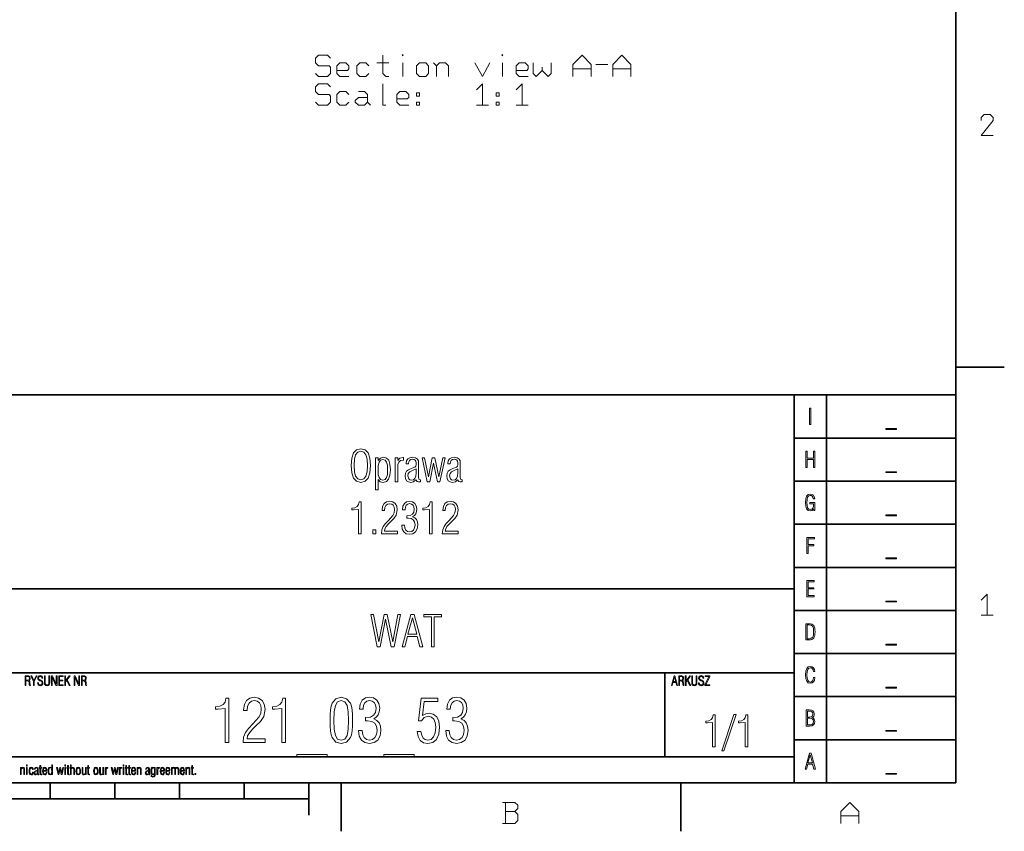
# Model space of a CAD drawing. Extents: x 0 to 420, y 0 to 297.
# Tile 8 of 9: x 265 to 418, y 2 to 128. Entities that reach past the tile are written whole.
import ezdxf

# ---------------------------------------------------------------- set-up
doc = ezdxf.new("R2010")
doc.units = 0

msp = doc.modelspace()

# ---------------------------------------------------------------- linework, layer by layer
at = {"color": 7, "lineweight": 35}
for p, q in [((410, 10), (410, 287)), ((410, 74.3), (417.5, 74.3)), ((220, 70), (410, 70)), ((385, 10), (385, 70)), ((390, 10), (390, 70)), ((410, 70), (410, 10)), ((385, 63.33), (410, 63.33)), ((385, 56.67), (410, 56.67)), ((385, 50), (410, 50)), ((385, 43.33), (410, 43.33)), ((220, 40), (385, 40)), ((385, 36.67), (410, 36.67)), ((385, 30), (410, 30)), ((220, 27), (385, 27)), ((365, 14), (365, 27)), ((385, 23.33), (410, 23.33)), ((385, 16.67), (410, 16.67)), ((220, 14), (385, 14)), ((10, 10), (410, 10)), ((220, 10), (410, 10)), ((270, 10), (270, 7.5)), ((280, 10), (280, 7.5)), ((290, 10), (290, 7.5)), ((300, 10), (300, 7.5)), ((310, 10), (310, 5)), ((315, 10), (315, 2.5)), ((367.5, 10), (367.5, 2.5)), ((110, 7.5), (310, 7.5))]:
    msp.add_line(p, q, dxfattribs=at)
at = {"color": 7, "lineweight": 13}
for points in [[(311.01, 119.74), (311.48, 119.28), (312.88, 119.28), (313.35, 119.74), (313.35, 120.68), (313.11, 120.91), (311.48, 120.91), (311.01, 121.38), (311.01, 122.08), (311.48, 122.54), (312.88, 122.54), (313.35, 122.08)], [(321.42, 122.54), (321.42, 119.74), (321.89, 119.28), (322.35, 119.28)], [(350.82, 119.28), (350.82, 121.14), (352.22, 122.54), (353.62, 121.14), (353.62, 119.28)], [(356.98, 119.28), (356.98, 121.14), (358.38, 122.54), (359.78, 121.14), (359.78, 119.28)], [(316.19, 119.28), (314.79, 119.28), (314.33, 119.74), (314.33, 120.91), (314.79, 121.38), (315.73, 121.38), (316.19, 120.91), (316.19, 120.44), (315.96, 120.21), (314.33, 120.21)], [(319.27, 119.74), (318.81, 119.28), (317.87, 119.28), (317.41, 119.74), (317.41, 120.91), (317.87, 121.38), (318.81, 121.38), (319.27, 120.91)], [(320.49, 121.38), (322.35, 121.38)], [(324.5, 119.28), (324.5, 121.38)], [(329.26, 121.38), (329.73, 120.91), (329.73, 119.28)], [(329.73, 120.91), (330.19, 121.38), (331.12, 121.38), (331.59, 120.91), (331.59, 119.28)], [(335.65, 121.38), (336.82, 119.28), (337.99, 121.38)], [(339.9, 119.28), (339.9, 121.38)], [(343.91, 119.28), (342.51, 119.28), (342.05, 119.74), (342.05, 120.91), (342.51, 121.38), (343.45, 121.38), (343.91, 120.91), (343.91, 120.44), (343.68, 120.21), (342.05, 120.21)], [(344.66, 121.38), (344.66, 119.74), (345.12, 119.28), (346.06, 120.21), (346.06, 120.68)], [(346.06, 120.21), (346.99, 119.28), (347.46, 119.74), (347.46, 121.38)], [(353.62, 120.44), (350.82, 120.44)], [(354.37, 121.14), (356.23, 121.14)], [(359.78, 120.44), (356.98, 120.44)], [(311.01, 115.31), (311.48, 114.84), (312.88, 114.84), (313.35, 115.31), (313.35, 116.24), (313.11, 116.48), (311.48, 116.48), (311.01, 116.94), (311.01, 117.64), (311.48, 118.11), (312.88, 118.11), (313.35, 117.64)], [(321.42, 118.11), (321.42, 116.48), (321.42, 114.84), (321.89, 114.84)], [(335.89, 117.18), (336.82, 118.11), (336.82, 116.48), (336.82, 114.84)], [(342.05, 117.18), (342.98, 118.11), (342.98, 116.48), (342.98, 114.84)], [(316.19, 115.31), (315.73, 114.84), (314.79, 114.84), (314.33, 115.31), (314.33, 116.48), (314.79, 116.94), (315.73, 116.94), (316.19, 116.48)], [(319.04, 115.31), (318.57, 114.84), (317.64, 114.84), (317.17, 115.31), (317.17, 115.54), (317.64, 116.01), (319.04, 116.01)], [(317.64, 116.94), (318.57, 116.94), (319.04, 116.48), (319.04, 115.31), (319.51, 114.84)], [(325.43, 114.84), (324.03, 114.84), (323.57, 115.31), (323.57, 116.48), (324.03, 116.94), (324.97, 116.94), (325.43, 116.48), (325.43, 116.01), (325.2, 115.78), (323.57, 115.78)], [(337.75, 114.84), (335.89, 114.84)], [(343.91, 114.84), (342.05, 114.84)], [(415.79, 110.12), (413.93, 110.12), (415.79, 112.45), (415.79, 112.92), (415.33, 113.38), (414.39, 113.38), (413.93, 112.92), (413.93, 112.45)], [(413.93, 38.25), (414.86, 39.18), (414.86, 37.55), (414.86, 35.92)], [(415.79, 35.92), (413.93, 35.92)], [(339.94, 3.72), (341.81, 3.72), (342.28, 4.18), (342.28, 5.12), (341.81, 5.58), (342.28, 6.05), (342.28, 6.52), (341.81, 6.98), (339.94, 6.98)], [(340.41, 6.98), (340.41, 5.35), (340.41, 3.72)], [(392.21, 3.72), (392.21, 5.58), (393.61, 6.98), (395.01, 5.58), (395.01, 3.72)], [(340.41, 5.58), (341.81, 5.58)], [(395.01, 4.88), (392.21, 4.88)]]:
    msp.add_lwpolyline(points, dxfattribs=at)
for points in [[(324.5, 122.64), (324.59, 122.54), (324.5, 122.45), (324.41, 122.54)], [(339.9, 122.64), (339.99, 122.54), (339.9, 122.45), (339.81, 122.54)], [(328.51, 120.91), (328.51, 119.74), (328.05, 119.28), (327.11, 119.28), (326.65, 119.74), (326.65, 120.91), (327.11, 121.38), (328.05, 121.38)], [(327.11, 116.71), (327.11, 116.24), (326.65, 116.24), (326.65, 116.71)], [(339.43, 116.71), (339.43, 116.24), (338.97, 116.24), (338.97, 116.71)], [(327.11, 115.31), (327.11, 114.84), (326.65, 114.84), (326.65, 115.31)], [(339.43, 115.31), (339.43, 114.84), (338.97, 114.84), (338.97, 115.31)], [(387.39, 65.45), (387.6, 65.45), (387.6, 67.95), (387.39, 67.95)], [(400.84, 64.79), (399.16, 64.79), (399.16, 64.65), (400.84, 64.65)], [(316.54, 59.09), (316.62, 57.94), (316.89, 57.13), (317.35, 56.64), (318.02, 56.48), (318.68, 56.64), (319.14, 57.12), (319.41, 57.93), (319.5, 59.09), (319.41, 60.23), (319.14, 61.04), (318.68, 61.52), (318.02, 61.68), (317.35, 61.52), (316.89, 61.04), (316.62, 60.23)], [(316.97, 59.09), (317.03, 60.05), (317.22, 60.74), (317.55, 61.16), (318.02, 61.3), (318.48, 61.16), (318.81, 60.74), (318.99, 60.05), (319.06, 59.09), (318.99, 58.11), (318.81, 57.42), (318.48, 57.01), (318.02, 56.87), (317.55, 57.01), (317.22, 57.42), (317.03, 58.11)], [(386.8, 58.78), (387.01, 58.78), (387.01, 60.03), (387.99, 60.03), (387.99, 58.78), (388.2, 58.78), (388.2, 61.28), (387.99, 61.28), (387.99, 60.22), (387.01, 60.22), (387.01, 61.28), (386.8, 61.28)], [(320.3, 55.31), (320.69, 55.31), (320.69, 56.91), (321.02, 56.58), (321.47, 56.47), (321.97, 56.59), (322.32, 56.95), (322.52, 57.57), (322.6, 58.43), (322.53, 59.28), (322.34, 59.89), (321.99, 60.23), (321.49, 60.36), (321.04, 60.23), (320.69, 59.87), (320.69, 60.27), (320.3, 60.27)], [(320.69, 58.41), (320.72, 59.11), (320.85, 59.62), (321.08, 59.92), (321.44, 60.02), (321.78, 59.92), (322.01, 59.62), (322.13, 59.13), (322.17, 58.43), (322.13, 57.72), (321.99, 57.22), (321.77, 56.92), (321.43, 56.83), (321.07, 56.92), (320.85, 57.21), (320.72, 57.71)], [(323.34, 56.58), (323.73, 56.58), (323.73, 58.72), (323.76, 59.26), (323.89, 59.62), (324.15, 59.84), (324.61, 59.93), (324.61, 60.32), (324.54, 60.32), (324.05, 60.21), (323.73, 59.87), (323.73, 60.27), (323.34, 60.27)], [(327.23, 56.57), (327.23, 56.86), (327.19, 56.86), (326.98, 56.95), (326.95, 57.27), (326.95, 59.46), (326.93, 59.79), (326.81, 60.07), (326.5, 60.28), (326.03, 60.36), (325.6, 60.29), (325.28, 60.1), (325.07, 59.81), (325.01, 59.44), (325.01, 59.36), (325.39, 59.36), (325.43, 59.65), (325.55, 59.87), (325.74, 60), (326.02, 60.05), (326.26, 60.01), (326.43, 59.91), (326.53, 59.74), (326.56, 59.48), (326.56, 59.17), (326.51, 58.97), (326.36, 58.84), (325.79, 58.63), (325.38, 58.44), (325.1, 58.19), (324.93, 57.89), (324.88, 57.5), (324.93, 57.07), (325.11, 56.74), (325.38, 56.55), (325.74, 56.48), (326.19, 56.58), (326.55, 56.85), (326.71, 56.61), (326.96, 56.54)], [(327.49, 60.27), (328.27, 56.58), (328.68, 56.58), (329.27, 59.46), (329.86, 56.58), (330.26, 56.58), (331.05, 60.27), (330.68, 60.27), (330.07, 57.34), (329.48, 60.27), (329.06, 60.27), (328.48, 57.34), (327.87, 60.27)], [(333.68, 56.57), (333.68, 56.86), (333.64, 56.86), (333.42, 56.95), (333.4, 57.27), (333.4, 59.46), (333.37, 59.79), (333.25, 60.07), (332.94, 60.28), (332.48, 60.36), (332.05, 60.29), (331.72, 60.1), (331.52, 59.81), (331.45, 59.44), (331.45, 59.36), (331.83, 59.36), (331.87, 59.65), (331.99, 59.87), (332.19, 60), (332.46, 60.05), (332.7, 60.01), (332.87, 59.91), (332.97, 59.74), (333.01, 59.48), (333.01, 59.17), (332.95, 58.97), (332.81, 58.84), (332.23, 58.63), (331.83, 58.44), (331.54, 58.19), (331.38, 57.89), (331.32, 57.5), (331.38, 57.07), (331.55, 56.74), (331.82, 56.55), (332.19, 56.48), (332.64, 56.58), (332.99, 56.85), (333.15, 56.61), (333.4, 56.54)], [(326.56, 58.56), (326.56, 57.95), (326.51, 57.45), (326.38, 57.1), (326.15, 56.89), (325.83, 56.83), (325.6, 56.87), (325.43, 57), (325.29, 57.5), (325.36, 57.85), (325.6, 58.11), (326, 58.33)], [(333.01, 58.56), (333.01, 57.95), (332.95, 57.45), (332.82, 57.1), (332.59, 56.89), (332.27, 56.83), (332.04, 56.87), (331.87, 57), (331.73, 57.5), (331.81, 57.85), (332.05, 58.11), (332.44, 58.33)], [(400.84, 58.12), (399.16, 58.12), (399.16, 57.99), (400.84, 57.99)], [(317.68, 48.54), (318.09, 48.54), (318.09, 53.46), (317.77, 53.46), (317.66, 53.03), (317.45, 52.74), (317.11, 52.56), (316.63, 52.5), (316.63, 52.25), (316.9, 52.24), (317.68, 52.3)], [(321.22, 48.54), (323.67, 48.54), (323.67, 48.95), (321.67, 48.95), (321.74, 49.3), (321.94, 49.64), (322.26, 50.01), (322.67, 50.42), (323.13, 50.87), (323.5, 51.42), (323.66, 52.23), (323.57, 52.79), (323.33, 53.2), (322.95, 53.46), (322.46, 53.56), (321.97, 53.46), (321.61, 53.19), (321.38, 52.75), (321.3, 52.17), (321.3, 52.1), (321.68, 52.1), (321.73, 52.57), (321.89, 52.91), (322.14, 53.11), (322.5, 53.18), (322.8, 53.11), (323.03, 52.93), (323.19, 52.64), (323.24, 52.26), (323.17, 51.77), (322.97, 51.36), (322.3, 50.6), (321.83, 50.12), (321.48, 49.66), (321.29, 49.15)], [(324.35, 49.86), (324.44, 49.26), (324.68, 48.81), (325.05, 48.54), (325.55, 48.44), (326.08, 48.54), (326.48, 48.83), (326.74, 49.29), (326.83, 49.9), (326.78, 50.35), (326.63, 50.71), (326.38, 50.98), (326.03, 51.17), (326.31, 51.36), (326.52, 51.62), (326.64, 51.95), (326.69, 52.34), (326.6, 52.85), (326.38, 53.23), (326.01, 53.48), (325.56, 53.56), (325.11, 53.48), (324.77, 53.22), (324.54, 52.81), (324.46, 52.25), (324.87, 52.25), (324.87, 52.27), (324.91, 52.66), (325.05, 52.95), (325.28, 53.13), (325.57, 53.19), (325.87, 53.13), (326.09, 52.97), (326.23, 52.7), (326.29, 52.34), (326.22, 51.88), (326.01, 51.56), (325.66, 51.37), (325.16, 51.31), (325.13, 51.31), (325.13, 50.94), (325.34, 50.95), (325.81, 50.88), (326.14, 50.68), (326.34, 50.36), (326.4, 49.89), (326.34, 49.44), (326.16, 49.1), (325.89, 48.89), (325.56, 48.83), (325.23, 48.89), (324.97, 49.09), (324.81, 49.42), (324.75, 49.86)], [(328.65, 48.54), (329.06, 48.54), (329.06, 53.46), (328.74, 53.46), (328.64, 53.03), (328.42, 52.74), (328.08, 52.56), (327.6, 52.5), (327.6, 52.25), (327.87, 52.24), (328.65, 52.3)], [(330.62, 48.54), (333.07, 48.54), (333.07, 48.95), (331.07, 48.95), (331.14, 49.3), (331.34, 49.64), (331.66, 50.01), (332.07, 50.42), (332.54, 50.87), (332.91, 51.42), (333.06, 52.23), (332.97, 52.79), (332.73, 53.2), (332.35, 53.46), (331.86, 53.56), (331.38, 53.46), (331.01, 53.19), (330.78, 52.75), (330.7, 52.17), (330.7, 52.1), (331.08, 52.1), (331.13, 52.57), (331.29, 52.91), (331.54, 53.11), (331.9, 53.18), (332.2, 53.11), (332.44, 52.93), (332.59, 52.64), (332.64, 52.26), (332.57, 51.77), (332.37, 51.36), (331.7, 50.6), (331.23, 50.12), (330.89, 49.66), (330.69, 49.15)], [(387.45, 53.35), (387.45, 53.18), (388.01, 53.18), (387.98, 52.77), (387.88, 52.49), (387.72, 52.31), (387.5, 52.26), (387.26, 52.32), (387.1, 52.53), (387.01, 52.88), (386.98, 53.37), (387.01, 53.85), (387.1, 54.2), (387.27, 54.4), (387.51, 54.47), (387.68, 54.44), (387.82, 54.34), (387.92, 54.17), (387.97, 53.94), (388.19, 53.94), (388.12, 54.25), (387.98, 54.48), (387.78, 54.62), (387.51, 54.67), (387.17, 54.59), (386.93, 54.35), (386.8, 53.94), (386.76, 53.37), (386.8, 52.79), (386.93, 52.39), (387.16, 52.14), (387.49, 52.06), (387.78, 52.14), (388.02, 52.37), (388.04, 52.11), (388.2, 52.11), (388.2, 53.35)], [(400.84, 51.45), (399.16, 51.45), (399.16, 51.32), (400.84, 51.32)], [(319.86, 48.54), (320.32, 48.54), (320.32, 49.13), (319.86, 49.13)], [(386.99, 45.45), (387.2, 45.45), (387.2, 46.66), (388.05, 46.66), (388.05, 46.85), (387.2, 46.85), (387.2, 47.75), (388.14, 47.75), (388.14, 47.95), (386.99, 47.95)], [(400.84, 44.79), (399.16, 44.79), (399.16, 44.65), (400.84, 44.65)], [(386.97, 38.78), (388.12, 38.78), (388.12, 38.97), (387.18, 38.97), (387.18, 39.99), (388.03, 39.99), (388.03, 40.18), (387.18, 40.18), (387.18, 41.09), (388.12, 41.09), (388.12, 41.28), (386.97, 41.28)], [(400.84, 38.12), (399.16, 38.12), (399.16, 37.99), (400.84, 37.99)], [(319.58, 36.06), (320.55, 31.06), (321.02, 31.06), (321.85, 35.33), (322.7, 31.06), (323.18, 31.06), (324.16, 36.06), (323.75, 36.06), (322.95, 31.81), (322.12, 36.06), (321.61, 36.06), (320.79, 31.81), (319.99, 36.06)], [(324.42, 31.06), (324.81, 31.06), (325.23, 32.63), (326.74, 32.63), (327.17, 31.06), (327.59, 31.06), (326.26, 36.06), (325.77, 36.06)], [(325.31, 33.01), (325.99, 35.51), (326.66, 33.01)], [(328.93, 31.06), (329.35, 31.06), (329.35, 35.66), (330.49, 35.66), (330.49, 36.06), (327.78, 36.06), (327.78, 35.66), (328.93, 35.66)], [(386.81, 32.11), (387.33, 32.11), (387.56, 32.13), (387.76, 32.18), (387.91, 32.27), (388.04, 32.4), (388.13, 32.57), (388.19, 32.78), (388.23, 33.05), (388.24, 33.37), (388.23, 33.68), (388.19, 33.94), (388.13, 34.16), (388.04, 34.33), (387.91, 34.46), (387.76, 34.54), (387.56, 34.6), (387.33, 34.61), (386.81, 34.61)], [(387.02, 32.3), (387.02, 34.43), (387.31, 34.43), (387.66, 34.37), (387.88, 34.19), (387.98, 33.86), (388.01, 33.63), (388.02, 33.36), (387.98, 32.86), (387.88, 32.53), (387.66, 32.36), (387.31, 32.3)], [(400.84, 31.45), (399.16, 31.45), (399.16, 31.32), (400.84, 31.32)], [(388.22, 26.29), (388.01, 26.29), (387.96, 25.98), (387.86, 25.77), (387.7, 25.63), (387.51, 25.59), (387.28, 25.66), (387.12, 25.87), (387.02, 26.21), (386.99, 26.7), (387.02, 27.18), (387.12, 27.53), (387.28, 27.74), (387.51, 27.81), (387.7, 27.77), (387.85, 27.65), (387.95, 27.47), (387.99, 27.22), (388.2, 27.22), (388.15, 27.55), (388.01, 27.79), (387.79, 27.94), (387.51, 28), (387.18, 27.92), (386.95, 27.68), (386.82, 27.27), (386.78, 26.7), (386.82, 26.12), (386.95, 25.72), (387.18, 25.47), (387.51, 25.4), (387.8, 25.45), (388.01, 25.62), (388.15, 25.9)], [(266.14, 25.06), (266.26, 25.06), (266.26, 25.76), (266.5, 25.76), (266.63, 25.74), (266.7, 25.69), (266.74, 25.58), (266.76, 25.44), (266.77, 25.19), (266.81, 25.06), (266.95, 25.06), (266.91, 25.13), (266.89, 25.23), (266.88, 25.49), (266.86, 25.61), (266.83, 25.71), (266.77, 25.78), (266.68, 25.82), (266.78, 25.87), (266.85, 25.95), (266.89, 26.06), (266.9, 26.19), (266.87, 26.35), (266.79, 26.47), (266.64, 26.54), (266.43, 26.56), (266.14, 26.56)], [(266.26, 25.87), (266.26, 26.45), (266.43, 26.45), (266.58, 26.43), (266.69, 26.39), (266.76, 26.3), (266.78, 26.17), (266.75, 26.03), (266.68, 25.93), (266.56, 25.88), (266.39, 25.87)], [(267.42, 25.06), (267.55, 25.06), (267.55, 25.7), (267.95, 26.56), (267.81, 26.56), (267.48, 25.85), (267.16, 26.56), (267.02, 26.56), (267.42, 25.7)], [(268.04, 25.49), (268.07, 25.29), (268.15, 25.15), (268.28, 25.06), (268.46, 25.03), (268.64, 25.06), (268.77, 25.14), (268.85, 25.27), (268.88, 25.45), (268.86, 25.59), (268.8, 25.7), (268.7, 25.79), (268.54, 25.86), (268.38, 25.92), (268.26, 26.01), (268.21, 26.09), (268.2, 26.2), (268.22, 26.31), (268.28, 26.4), (268.36, 26.45), (268.47, 26.47), (268.58, 26.46), (268.65, 26.4), (268.7, 26.32), (268.73, 26.2), (268.85, 26.2), (268.85, 26.21), (268.82, 26.37), (268.74, 26.49), (268.62, 26.57), (268.47, 26.59), (268.31, 26.56), (268.18, 26.48), (268.1, 26.36), (268.07, 26.2), (268.09, 26.06), (268.15, 25.95), (268.25, 25.86), (268.39, 25.78), (268.54, 25.72), (268.66, 25.66), (268.73, 25.57), (268.75, 25.45), (268.73, 25.32), (268.67, 25.23), (268.58, 25.17), (268.45, 25.15), (268.33, 25.17), (268.25, 25.23), (268.19, 25.34), (268.17, 25.49)], [(269.93, 26.56), (269.81, 26.56), (269.81, 25.48), (269.8, 25.37), (269.77, 25.28), (269.67, 25.18), (269.53, 25.15), (269.38, 25.18), (269.28, 25.28), (269.24, 25.4), (269.24, 25.55), (269.24, 26.56), (269.11, 26.56), (269.11, 25.46), (269.14, 25.27), (269.22, 25.14), (269.35, 25.06), (269.53, 25.03), (269.7, 25.06), (269.83, 25.14), (269.91, 25.27), (269.93, 25.46)], [(270.21, 25.06), (270.33, 25.06), (270.33, 26.34), (270.9, 25.06), (271.06, 25.06), (271.06, 26.56), (270.93, 26.56), (270.94, 25.25), (270.36, 26.56), (270.21, 26.56)], [(271.33, 25.06), (272.02, 25.06), (272.02, 25.18), (271.46, 25.18), (271.46, 25.79), (271.96, 25.79), (271.96, 25.9), (271.46, 25.9), (271.46, 26.44), (272.02, 26.44), (272.02, 26.56), (271.33, 26.56)], [(272.24, 25.06), (272.37, 25.06), (272.37, 25.6), (272.55, 25.85), (272.96, 25.06), (273.09, 25.06), (272.63, 25.95), (273.07, 26.56), (272.93, 26.56), (272.37, 25.79), (272.37, 26.56), (272.24, 26.56)], [(273.7, 25.06), (273.82, 25.06), (273.82, 26.34), (274.39, 25.06), (274.54, 25.06), (274.54, 26.56), (274.42, 26.56), (274.42, 25.25), (273.85, 26.56), (273.7, 26.56)], [(274.82, 25.06), (274.94, 25.06), (274.94, 25.76), (275.18, 25.76), (275.31, 25.74), (275.38, 25.69), (275.42, 25.58), (275.44, 25.44), (275.45, 25.19), (275.49, 25.06), (275.63, 25.06), (275.59, 25.13), (275.57, 25.23), (275.56, 25.49), (275.54, 25.61), (275.51, 25.71), (275.45, 25.78), (275.36, 25.82), (275.46, 25.87), (275.53, 25.95), (275.57, 26.06), (275.58, 26.19), (275.55, 26.35), (275.46, 26.47), (275.32, 26.54), (275.11, 26.56), (274.82, 26.56)], [(274.94, 25.87), (274.94, 26.45), (275.1, 26.45), (275.26, 26.43), (275.37, 26.39), (275.43, 26.3), (275.46, 26.17), (275.43, 26.03), (275.36, 25.93), (275.24, 25.88), (275.07, 25.87)], [(366.03, 25.06), (366.15, 25.06), (366.28, 25.53), (366.73, 25.53), (366.86, 25.06), (366.98, 25.06), (366.58, 26.56), (366.44, 26.56)], [(366.3, 25.65), (366.5, 26.4), (366.7, 25.65)], [(367.16, 25.06), (367.28, 25.06), (367.28, 25.76), (367.52, 25.76), (367.64, 25.74), (367.72, 25.69), (367.76, 25.58), (367.78, 25.44), (367.79, 25.19), (367.83, 25.06), (367.97, 25.06), (367.93, 25.13), (367.91, 25.23), (367.89, 25.49), (367.88, 25.61), (367.85, 25.71), (367.79, 25.78), (367.7, 25.82), (367.79, 25.87), (367.86, 25.95), (367.9, 26.06), (367.92, 26.19), (367.89, 26.35), (367.8, 26.47), (367.66, 26.54), (367.45, 26.56), (367.16, 26.56)], [(367.28, 25.87), (367.28, 26.45), (367.44, 26.45), (367.6, 26.43), (367.71, 26.39), (367.77, 26.3), (367.79, 26.17), (367.77, 26.03), (367.7, 25.93), (367.58, 25.88), (367.41, 25.87)], [(368.18, 25.06), (368.31, 25.06), (368.31, 25.6), (368.49, 25.85), (368.9, 25.06), (369.03, 25.06), (368.57, 25.95), (369.01, 26.56), (368.87, 26.56), (368.31, 25.79), (368.31, 26.56), (368.18, 26.56)], [(369.99, 26.56), (369.87, 26.56), (369.87, 25.48), (369.86, 25.37), (369.83, 25.28), (369.73, 25.18), (369.58, 25.15), (369.43, 25.18), (369.34, 25.28), (369.3, 25.4), (369.3, 25.55), (369.3, 26.56), (369.17, 26.56), (369.17, 25.46), (369.2, 25.27), (369.28, 25.14), (369.4, 25.06), (369.58, 25.03), (369.76, 25.06), (369.88, 25.14), (369.96, 25.27), (369.99, 25.46)], [(370.22, 25.49), (370.25, 25.29), (370.34, 25.15), (370.47, 25.06), (370.64, 25.03), (370.82, 25.06), (370.95, 25.14), (371.03, 25.27), (371.06, 25.45), (371.04, 25.59), (370.98, 25.7), (370.88, 25.79), (370.73, 25.86), (370.56, 25.92), (370.45, 26.01), (370.4, 26.09), (370.38, 26.2), (370.4, 26.31), (370.46, 26.4), (370.55, 26.45), (370.66, 26.47), (370.76, 26.46), (370.83, 26.4), (370.88, 26.32), (370.91, 26.2), (371.03, 26.2), (371.03, 26.21), (371, 26.37), (370.93, 26.49), (370.81, 26.57), (370.65, 26.59), (370.49, 26.56), (370.36, 26.48), (370.28, 26.36), (370.25, 26.2), (370.27, 26.06), (370.33, 25.95), (370.43, 25.86), (370.57, 25.78), (370.72, 25.72), (370.84, 25.66), (370.91, 25.57), (370.94, 25.45), (370.91, 25.32), (370.85, 25.23), (370.76, 25.17), (370.63, 25.15), (370.52, 25.17), (370.43, 25.23), (370.37, 25.34), (370.35, 25.49)], [(371.21, 25.06), (371.96, 25.06), (371.96, 25.18), (371.34, 25.18), (371.96, 26.43), (371.96, 26.56), (371.24, 26.56), (371.24, 26.45), (371.83, 26.45), (371.21, 25.19)], [(400.84, 24.79), (399.16, 24.79), (399.16, 24.65), (400.84, 24.65)], [(297.05, 16.22), (297.62, 16.22), (297.62, 23.11), (297.18, 23.11), (297.03, 22.5), (296.73, 22.1), (296.25, 21.86), (295.58, 21.77), (295.58, 21.41), (295.96, 21.4), (297.05, 21.49)], [(299.81, 16.22), (303.24, 16.22), (303.24, 16.79), (300.44, 16.79), (300.53, 17.28), (300.82, 17.76), (301.26, 18.28), (301.84, 18.85), (302.49, 19.48), (303.01, 20.25), (303.22, 21.39), (303.1, 22.17), (302.76, 22.75), (302.23, 23.11), (301.54, 23.25), (300.86, 23.11), (300.36, 22.73), (300.03, 22.12), (299.91, 21.31), (299.91, 21.21), (300.45, 21.21), (300.53, 21.86), (300.74, 22.34), (301.1, 22.63), (301.6, 22.72), (302.02, 22.63), (302.35, 22.37), (302.56, 21.97), (302.64, 21.43), (302.54, 20.74), (302.25, 20.16), (301.31, 19.11), (300.66, 18.43), (300.18, 17.8), (299.91, 17.07)], [(305.82, 16.22), (306.4, 16.22), (306.4, 23.11), (305.96, 23.11), (305.81, 22.5), (305.51, 22.1), (305.03, 21.86), (304.36, 21.77), (304.36, 21.41), (304.73, 21.4), (305.82, 21.49)], [(313.27, 19.67), (313.28, 18.77), (313.33, 18.04), (313.43, 17.45), (313.59, 17.02), (314.17, 16.31), (315, 16.08), (315.83, 16.31), (316.41, 17.02), (316.56, 17.45), (316.67, 18.04), (316.72, 18.77), (316.74, 19.67), (316.72, 20.54), (316.66, 21.28), (316.56, 21.86), (316.41, 22.31), (315.83, 23), (315, 23.25), (314.17, 23), (313.59, 22.31), (313.43, 21.86), (313.33, 21.28), (313.28, 20.54)], [(317.66, 18.07), (317.79, 17.22), (318.12, 16.59), (318.65, 16.22), (319.35, 16.09), (320.09, 16.22), (320.65, 16.62), (321.01, 17.27), (321.14, 18.12), (321.07, 18.75), (320.86, 19.26), (320.51, 19.64), (320.01, 19.9), (320.41, 20.16), (320.7, 20.53), (320.88, 20.99), (320.94, 21.54), (320.82, 22.25), (320.5, 22.79), (319.99, 23.13), (319.36, 23.26), (318.73, 23.13), (318.25, 22.78), (317.94, 22.19), (317.82, 21.41), (318.39, 21.41), (318.39, 21.44), (318.45, 22), (318.65, 22.4), (318.96, 22.64), (319.37, 22.74), (319.79, 22.65), (320.11, 22.42), (320.3, 22.04), (320.38, 21.54), (320.29, 20.9), (319.99, 20.45), (319.51, 20.18), (318.8, 20.1), (318.76, 20.1), (318.76, 19.58), (319.05, 19.59), (319.71, 19.5), (320.17, 19.22), (320.44, 18.76), (320.54, 18.11), (320.44, 17.48), (320.2, 17.01), (319.82, 16.72), (319.36, 16.62), (318.89, 16.72), (318.54, 16.99), (318.31, 17.45), (318.23, 18.07)], [(326.75, 17.95), (326.88, 17.15), (327.21, 16.56), (327.71, 16.21), (328.37, 16.08), (329.16, 16.24), (329.73, 16.72), (330.08, 17.51), (330.2, 18.62), (330.08, 19.52), (329.75, 20.2), (329.23, 20.62), (328.58, 20.77), (328.05, 20.68), (327.55, 20.41), (327.82, 22.57), (329.93, 22.57), (329.93, 23.11), (327.34, 23.11), (326.92, 19.6), (327.41, 19.6), (327.84, 20.11), (328.46, 20.29), (328.93, 20.17), (329.29, 19.84), (329.52, 19.31), (329.61, 18.59), (329.51, 17.73), (329.27, 17.11), (328.88, 16.72), (328.37, 16.6), (327.95, 16.68), (327.64, 16.93), (327.43, 17.35), (327.31, 17.95)], [(331.14, 18.07), (331.26, 17.22), (331.6, 16.59), (332.12, 16.22), (332.82, 16.09), (333.56, 16.22), (334.13, 16.62), (334.48, 17.27), (334.61, 18.12), (334.54, 18.75), (334.33, 19.26), (333.98, 19.64), (333.49, 19.9), (333.88, 20.16), (334.17, 20.53), (334.35, 20.99), (334.42, 21.54), (334.29, 22.25), (333.98, 22.79), (333.47, 23.13), (332.83, 23.26), (332.2, 23.13), (331.72, 22.78), (331.41, 22.19), (331.3, 21.41), (331.86, 21.41), (331.86, 21.44), (331.93, 22), (332.12, 22.4), (332.43, 22.64), (332.85, 22.74), (333.26, 22.65), (333.58, 22.42), (333.78, 22.04), (333.85, 21.54), (333.76, 20.9), (333.47, 20.45), (332.98, 20.18), (332.27, 20.1), (332.24, 20.1), (332.24, 19.58), (332.53, 19.59), (333.19, 19.5), (333.65, 19.22), (333.92, 18.76), (334.01, 18.11), (333.92, 17.48), (333.67, 17.01), (333.3, 16.72), (332.83, 16.62), (332.37, 16.72), (332.01, 16.99), (331.79, 17.45), (331.7, 18.07)], [(313.87, 19.66), (313.91, 21), (314.09, 21.96), (314.44, 22.52), (315, 22.72), (315.56, 22.52), (315.91, 21.96), (316.08, 21), (316.13, 19.66), (316.08, 18.3), (315.91, 17.34), (315.56, 16.78), (315, 16.59), (314.44, 16.78), (314.09, 17.34), (313.91, 18.3)], [(372.41, 15.58), (372.82, 15.58), (372.82, 20.51), (372.51, 20.51), (372.4, 20.07), (372.18, 19.79), (371.84, 19.61), (371.37, 19.55), (371.37, 19.3), (371.63, 19.29), (372.41, 19.35)], [(374.16, 14.96), (376.04, 20.58), (375.7, 20.58), (373.84, 14.96)], [(377.46, 15.58), (377.87, 15.58), (377.87, 20.51), (377.55, 20.51), (377.45, 20.07), (377.23, 19.79), (376.89, 19.61), (376.41, 19.55), (376.41, 19.3), (376.68, 19.29), (377.46, 19.35)], [(386.88, 18.78), (387.41, 18.78), (387.75, 18.82), (388, 18.95), (388.15, 19.18), (388.2, 19.5), (388.17, 19.7), (388.1, 19.87), (387.97, 19.99), (387.79, 20.1), (387.93, 20.18), (388.04, 20.31), (388.1, 20.47), (388.12, 20.67), (388.07, 20.95), (387.92, 21.14), (387.67, 21.25), (387.32, 21.28), (386.88, 21.28)], [(387.09, 20.18), (387.09, 21.1), (387.36, 21.1), (387.6, 21.07), (387.77, 21), (387.87, 20.87), (387.9, 20.66), (387.87, 20.44), (387.78, 20.29), (387.62, 20.2), (387.39, 20.18)], [(387.09, 18.97), (387.09, 19.99), (387.4, 19.99), (387.65, 19.96), (387.83, 19.87), (387.94, 19.72), (387.98, 19.5), (387.94, 19.25), (387.83, 19.09), (387.65, 18.99), (387.38, 18.97)], [(400.84, 18.12), (399.16, 18.12), (399.16, 17.99), (400.84, 17.99)], [(312.81, 14.37), (308.11, 14.37), (308.11, 14), (312.81, 14)], [(326.28, 14.37), (321.58, 14.37), (321.58, 14), (326.28, 14)], [(386.71, 12.11), (386.9, 12.11), (387.12, 12.9), (387.87, 12.9), (388.08, 12.11), (388.29, 12.11), (387.63, 14.61), (387.38, 14.61)], [(387.15, 13.09), (387.49, 14.34), (387.83, 13.09)], [(265.94, 11.27), (266.05, 11.27), (266.05, 12.05), (266.04, 12.2), (265.99, 12.31), (265.91, 12.38), (265.79, 12.4), (265.64, 12.37), (265.52, 12.25), (265.52, 12.37), (265.41, 12.37), (265.41, 11.27), (265.53, 11.27), (265.53, 12.11), (265.55, 12.17), (265.6, 12.23), (265.76, 12.29), (265.86, 12.28), (265.91, 12.22), (265.93, 12.13), (265.94, 12.01)], [(266.34, 12.58), (266.46, 12.58), (266.46, 12.77), (266.34, 12.77)], [(266.34, 11.27), (266.46, 11.27), (266.46, 12.37), (266.34, 12.37)], [(267.39, 11.64), (267.27, 11.64), (267.25, 11.51), (267.21, 11.42), (267.15, 11.36), (267.08, 11.34), (266.99, 11.37), (266.92, 11.47), (266.88, 11.61), (266.86, 11.82), (266.88, 12.03), (266.92, 12.17), (266.99, 12.26), (267.08, 12.29), (267.15, 12.28), (267.21, 12.23), (267.25, 12.16), (267.27, 12.06), (267.38, 12.06), (267.35, 12.2), (267.29, 12.31), (267.2, 12.38), (267.08, 12.4), (266.93, 12.36), (266.82, 12.25), (266.76, 12.07), (266.74, 11.82), (266.76, 11.57), (266.82, 11.38), (266.93, 11.27), (267.07, 11.24), (267.2, 11.26), (267.3, 11.34), (267.36, 11.47)], [(268.23, 11.26), (268.23, 11.35), (268.21, 11.35), (268.15, 11.38), (268.14, 11.47), (268.14, 12.13), (268.13, 12.23), (268.1, 12.32), (268.01, 12.38), (267.87, 12.4), (267.74, 12.38), (267.64, 12.32), (267.58, 12.24), (267.56, 12.12), (267.56, 12.1), (267.67, 12.1), (267.69, 12.19), (267.72, 12.25), (267.78, 12.29), (267.86, 12.31), (267.93, 12.3), (267.99, 12.27), (268.02, 12.21), (268.03, 12.14), (268.03, 12.05), (268.01, 11.98), (267.97, 11.94), (267.79, 11.88), (267.67, 11.82), (267.59, 11.75), (267.54, 11.66), (267.52, 11.54), (267.54, 11.41), (267.59, 11.32), (267.67, 11.26), (267.78, 11.24), (267.91, 11.27), (268.02, 11.35), (268.07, 11.28), (268.14, 11.25)], [(268.69, 11.26), (268.69, 11.35), (268.63, 11.35), (268.58, 11.35), (268.55, 11.38), (268.54, 11.51), (268.54, 12.27), (268.69, 12.27), (268.69, 12.37), (268.54, 12.37), (268.54, 12.69), (268.42, 12.69), (268.42, 12.37), (268.31, 12.37), (268.31, 12.27), (268.42, 12.27), (268.42, 11.53), (268.43, 11.41), (268.45, 11.32), (268.5, 11.27), (268.6, 11.25)], [(269.48, 11.62), (269.36, 11.62), (269.34, 11.5), (269.3, 11.41), (269.24, 11.36), (269.16, 11.34), (269.07, 11.37), (269, 11.45), (268.97, 11.58), (268.96, 11.77), (268.96, 11.83), (269.48, 11.83), (269.48, 11.92), (269.46, 12.13), (269.4, 12.28), (269.3, 12.37), (269.17, 12.4), (269.01, 12.36), (268.91, 12.25), (268.85, 12.07), (268.83, 11.82), (268.85, 11.56), (268.91, 11.38), (269.01, 11.27), (269.16, 11.24), (269.28, 11.26), (269.38, 11.33), (269.44, 11.45)], [(268.96, 11.93), (268.96, 11.94), (268.97, 12.09), (269.01, 12.21), (269.07, 12.27), (269.16, 12.3), (269.25, 12.27), (269.31, 12.21), (269.35, 12.11), (269.36, 11.98), (269.36, 11.93)], [(270.36, 12.77), (270.24, 12.77), (270.24, 12.27), (270.14, 12.37), (270.01, 12.41), (269.86, 12.37), (269.75, 12.26), (269.69, 12.07), (269.67, 11.82), (269.69, 11.56), (269.75, 11.38), (269.85, 11.27), (270, 11.24), (270.14, 11.27), (270.24, 11.38), (270.24, 11.27), (270.36, 11.27)], [(270.24, 11.82), (270.23, 11.61), (270.19, 11.46), (270.12, 11.37), (270.02, 11.34), (269.91, 11.37), (269.85, 11.46), (269.81, 11.6), (269.8, 11.82), (269.81, 12.03), (269.85, 12.18), (269.92, 12.27), (270.02, 12.3), (270.13, 12.27), (270.19, 12.18), (270.23, 12.03)], [(271, 12.37), (271.23, 11.27), (271.35, 11.27), (271.53, 12.13), (271.71, 11.27), (271.83, 11.27), (272.06, 12.37), (271.95, 12.37), (271.77, 11.49), (271.59, 12.37), (271.47, 12.37), (271.29, 11.49), (271.11, 12.37)], [(272.26, 12.58), (272.38, 12.58), (272.38, 12.77), (272.26, 12.77)], [(272.26, 11.27), (272.38, 11.27), (272.38, 12.37), (272.26, 12.37)], [(272.96, 11.26), (272.96, 11.35), (272.9, 11.35), (272.85, 11.35), (272.83, 11.38), (272.81, 11.51), (272.81, 12.27), (272.96, 12.27), (272.96, 12.37), (272.81, 12.37), (272.81, 12.69), (272.7, 12.69), (272.7, 12.37), (272.59, 12.37), (272.59, 12.27), (272.7, 12.27), (272.7, 11.53), (272.7, 11.41), (272.72, 11.32), (272.77, 11.27), (272.87, 11.25)], [(273.14, 11.27), (273.25, 11.27), (273.25, 12.11), (273.27, 12.17), (273.32, 12.23), (273.39, 12.28), (273.48, 12.29), (273.57, 12.28), (273.62, 12.22), (273.65, 12.14), (273.66, 12.01), (273.66, 11.27), (273.77, 11.27), (273.77, 12.05), (273.76, 12.2), (273.71, 12.31), (273.63, 12.38), (273.52, 12.4), (273.37, 12.37), (273.25, 12.26), (273.25, 12.77), (273.14, 12.77)], [(273.99, 11.82), (274.01, 11.56), (274.08, 11.38), (274.19, 11.27), (274.34, 11.24), (274.5, 11.27), (274.61, 11.38), (274.68, 11.56), (274.7, 11.82), (274.67, 12.07), (274.61, 12.25), (274.5, 12.36), (274.34, 12.4), (274.19, 12.36), (274.08, 12.25), (274.01, 12.07)], [(274.12, 11.82), (274.13, 12.02), (274.17, 12.17), (274.24, 12.26), (274.34, 12.29), (274.44, 12.26), (274.51, 12.17), (274.56, 12.02), (274.57, 11.82), (274.56, 11.61), (274.51, 11.46), (274.44, 11.37), (274.34, 11.34), (274.24, 11.37), (274.17, 11.46), (274.13, 11.61)], [(275.03, 12.37), (274.92, 12.37), (274.92, 11.59), (274.93, 11.44), (274.98, 11.33), (275.06, 11.26), (275.18, 11.24), (275.32, 11.27), (275.45, 11.39), (275.45, 11.27), (275.56, 11.27), (275.56, 12.37), (275.44, 12.37), (275.44, 11.53), (275.42, 11.47), (275.37, 11.41), (275.21, 11.35), (275.11, 11.36), (275.06, 11.42), (275.04, 11.5), (275.03, 11.63)], [(276.1, 11.26), (276.1, 11.35), (276.04, 11.35), (275.99, 11.35), (275.96, 11.38), (275.95, 11.51), (275.95, 12.27), (276.1, 12.27), (276.1, 12.37), (275.95, 12.37), (275.95, 12.69), (275.84, 12.69), (275.84, 12.37), (275.72, 12.37), (275.72, 12.27), (275.84, 12.27), (275.84, 11.53), (275.84, 11.41), (275.86, 11.32), (275.91, 11.27), (276.01, 11.25)], [(276.71, 11.82), (276.73, 11.56), (276.8, 11.38), (276.91, 11.27), (277.07, 11.24), (277.22, 11.27), (277.33, 11.38), (277.4, 11.56), (277.42, 11.82), (277.4, 12.07), (277.33, 12.25), (277.22, 12.36), (277.07, 12.4), (276.91, 12.36), (276.8, 12.25), (276.73, 12.07)], [(276.84, 11.82), (276.85, 12.02), (276.89, 12.17), (276.97, 12.26), (277.07, 12.29), (277.16, 12.26), (277.23, 12.17), (277.28, 12.02), (277.3, 11.82), (277.28, 11.61), (277.23, 11.46), (277.16, 11.37), (277.07, 11.34), (276.97, 11.37), (276.89, 11.46), (276.85, 11.61)], [(277.76, 12.37), (277.64, 12.37), (277.64, 11.59), (277.65, 11.44), (277.7, 11.33), (277.78, 11.26), (277.9, 11.24), (278.05, 11.27), (278.17, 11.39), (278.17, 11.27), (278.28, 11.27), (278.28, 12.37), (278.16, 12.37), (278.16, 11.53), (278.14, 11.47), (278.09, 11.41), (277.93, 11.35), (277.83, 11.36), (277.78, 11.42), (277.76, 11.5), (277.76, 11.63)], [(278.53, 11.27), (278.65, 11.27), (278.65, 11.91), (278.66, 12.07), (278.69, 12.18), (278.78, 12.24), (278.91, 12.27), (278.91, 12.39), (278.89, 12.39), (278.74, 12.36), (278.65, 12.25), (278.65, 12.37), (278.53, 12.37)], [(279.45, 12.37), (279.68, 11.27), (279.81, 11.27), (279.98, 12.13), (280.16, 11.27), (280.28, 11.27), (280.52, 12.37), (280.41, 12.37), (280.22, 11.49), (280.05, 12.37), (279.92, 12.37), (279.75, 11.49), (279.56, 12.37)], [(280.68, 11.27), (280.8, 11.27), (280.8, 11.91), (280.8, 12.07), (280.84, 12.18), (280.92, 12.24), (281.06, 12.27), (281.06, 12.39), (281.04, 12.39), (280.89, 12.36), (280.8, 12.25), (280.8, 12.37), (280.68, 12.37)], [(281.26, 12.58), (281.38, 12.58), (281.38, 12.77), (281.26, 12.77)], [(281.26, 11.27), (281.38, 11.27), (281.38, 12.37), (281.26, 12.37)], [(281.96, 11.26), (281.96, 11.35), (281.9, 11.35), (281.85, 11.35), (281.82, 11.38), (281.81, 11.51), (281.81, 12.27), (281.96, 12.27), (281.96, 12.37), (281.81, 12.37), (281.81, 12.69), (281.69, 12.69), (281.69, 12.37), (281.58, 12.37), (281.58, 12.27), (281.69, 12.27), (281.69, 11.53), (281.69, 11.41), (281.72, 11.32), (281.77, 11.27), (281.87, 11.25)], [(282.42, 11.26), (282.42, 11.35), (282.36, 11.35), (282.31, 11.35), (282.28, 11.38), (282.27, 11.51), (282.27, 12.27), (282.42, 12.27), (282.42, 12.37), (282.27, 12.37), (282.27, 12.69), (282.16, 12.69), (282.16, 12.37), (282.04, 12.37), (282.04, 12.27), (282.16, 12.27), (282.16, 11.53), (282.16, 11.41), (282.18, 11.32), (282.23, 11.27), (282.33, 11.25)], [(283.21, 11.62), (283.09, 11.62), (283.07, 11.5), (283.03, 11.41), (282.97, 11.36), (282.89, 11.34), (282.8, 11.37), (282.74, 11.45), (282.7, 11.58), (282.69, 11.77), (282.69, 11.83), (283.21, 11.83), (283.21, 11.92), (283.19, 12.13), (283.13, 12.28), (283.03, 12.37), (282.9, 12.4), (282.75, 12.36), (282.64, 12.25), (282.58, 12.07), (282.56, 11.82), (282.58, 11.56), (282.64, 11.38), (282.74, 11.27), (282.89, 11.24), (283.02, 11.26), (283.11, 11.33), (283.18, 11.45)], [(282.69, 11.93), (282.69, 11.94), (282.7, 12.09), (282.74, 12.21), (282.8, 12.27), (282.89, 12.3), (282.98, 12.27), (283.04, 12.21), (283.08, 12.11), (283.09, 11.98), (283.09, 11.93)], [(283.96, 11.27), (284.07, 11.27), (284.07, 12.05), (284.06, 12.2), (284.01, 12.31), (283.93, 12.38), (283.81, 12.4), (283.66, 12.37), (283.54, 12.25), (283.54, 12.37), (283.43, 12.37), (283.43, 11.27), (283.55, 11.27), (283.55, 12.11), (283.57, 12.17), (283.62, 12.23), (283.78, 12.29), (283.88, 12.28), (283.93, 12.22), (283.95, 12.13), (283.96, 12.01)], [(285.42, 11.26), (285.42, 11.35), (285.41, 11.35), (285.34, 11.38), (285.33, 11.47), (285.33, 12.13), (285.33, 12.23), (285.29, 12.32), (285.2, 12.38), (285.06, 12.4), (284.93, 12.38), (284.83, 12.32), (284.77, 12.24), (284.75, 12.12), (284.75, 12.1), (284.87, 12.1), (284.88, 12.19), (284.91, 12.25), (284.97, 12.29), (285.06, 12.31), (285.13, 12.3), (285.18, 12.27), (285.21, 12.21), (285.22, 12.14), (285.22, 12.05), (285.2, 11.98), (285.16, 11.94), (284.99, 11.88), (284.86, 11.82), (284.78, 11.75), (284.73, 11.66), (284.71, 11.54), (284.73, 11.41), (284.78, 11.32), (284.86, 11.26), (284.97, 11.24), (285.11, 11.27), (285.21, 11.35), (285.26, 11.28), (285.34, 11.25)], [(286.13, 11.37), (286.13, 11.28), (286.11, 11.16), (286.07, 11.07), (286.01, 11.01), (285.91, 10.99), (285.77, 11.03), (285.71, 11.14), (285.59, 11.14), (285.62, 11.04), (285.68, 10.96), (285.77, 10.91), (285.89, 10.89), (286.06, 10.91), (286.17, 11), (286.23, 11.14), (286.25, 11.34), (286.25, 12.37), (286.13, 12.37), (286.13, 12.26), (286.02, 12.37), (285.89, 12.4), (285.74, 12.37), (285.63, 12.26), (285.58, 12.08), (285.56, 11.82), (285.58, 11.56), (285.64, 11.38), (285.75, 11.27), (285.9, 11.23), (286.03, 11.27)], [(286.13, 11.82), (286.12, 11.61), (286.08, 11.46), (286.01, 11.37), (285.91, 11.34), (285.81, 11.37), (285.74, 11.46), (285.7, 11.61), (285.69, 11.82), (285.7, 12.03), (285.73, 12.18), (285.8, 12.27), (285.9, 12.3), (286.01, 12.27), (286.08, 12.18), (286.12, 12.03)], [(286.51, 11.27), (286.62, 11.27), (286.62, 11.91), (286.63, 12.07), (286.67, 12.18), (286.75, 12.24), (286.89, 12.27), (286.89, 12.39), (286.87, 12.39), (286.72, 12.36), (286.62, 12.25), (286.62, 12.37), (286.51, 12.37)], [(287.66, 11.62), (287.54, 11.62), (287.53, 11.5), (287.49, 11.41), (287.42, 11.36), (287.34, 11.34), (287.25, 11.37), (287.19, 11.45), (287.16, 11.58), (287.14, 11.77), (287.14, 11.83), (287.67, 11.83), (287.67, 11.92), (287.65, 12.13), (287.59, 12.28), (287.49, 12.37), (287.35, 12.4), (287.2, 12.36), (287.1, 12.25), (287.03, 12.07), (287.02, 11.82), (287.03, 11.56), (287.09, 11.38), (287.2, 11.27), (287.34, 11.24), (287.47, 11.26), (287.57, 11.33), (287.63, 11.45)], [(287.14, 11.93), (287.14, 11.94), (287.16, 12.09), (287.2, 12.21), (287.26, 12.27), (287.35, 12.3), (287.43, 12.27), (287.49, 12.21), (287.53, 12.11), (287.55, 11.98), (287.55, 11.93)], [(288.5, 11.62), (288.39, 11.62), (288.37, 11.5), (288.33, 11.41), (288.26, 11.36), (288.18, 11.34), (288.1, 11.37), (288.03, 11.45), (288, 11.58), (287.98, 11.77), (287.98, 11.83), (288.51, 11.83), (288.51, 11.92), (288.49, 12.13), (288.43, 12.28), (288.33, 12.37), (288.19, 12.4), (288.04, 12.36), (287.94, 12.25), (287.88, 12.07), (287.86, 11.82), (287.88, 11.56), (287.94, 11.38), (288.04, 11.27), (288.18, 11.24), (288.31, 11.26), (288.41, 11.33), (288.47, 11.45)], [(287.98, 11.93), (287.98, 11.94), (288, 12.09), (288.04, 12.21), (288.1, 12.27), (288.19, 12.3), (288.27, 12.27), (288.33, 12.21), (288.38, 12.11), (288.39, 11.98), (288.39, 11.93)], [(288.74, 11.27), (288.85, 11.27), (288.85, 12.11), (288.87, 12.17), (288.92, 12.23), (288.99, 12.27), (289.08, 12.29), (289.18, 12.27), (289.23, 12.22), (289.25, 12.13), (289.25, 12.01), (289.25, 11.27), (289.37, 11.27), (289.37, 12.12), (289.39, 12.18), (289.44, 12.23), (289.51, 12.27), (289.6, 12.29), (289.69, 12.27), (289.74, 12.22), (289.76, 12.13), (289.77, 12.01), (289.77, 11.27), (289.89, 11.27), (289.89, 12.05), (289.87, 12.2), (289.83, 12.31), (289.75, 12.38), (289.63, 12.4), (289.48, 12.36), (289.35, 12.24), (289.26, 12.36), (289.11, 12.4), (288.96, 12.36), (288.84, 12.25), (288.84, 12.37), (288.74, 12.37)], [(290.75, 11.62), (290.63, 11.62), (290.61, 11.5), (290.57, 11.41), (290.51, 11.36), (290.43, 11.34), (290.34, 11.37), (290.28, 11.45), (290.24, 11.58), (290.23, 11.77), (290.23, 11.83), (290.76, 11.83), (290.76, 11.92), (290.73, 12.13), (290.67, 12.28), (290.57, 12.37), (290.44, 12.4), (290.29, 12.36), (290.18, 12.25), (290.12, 12.07), (290.1, 11.82), (290.12, 11.56), (290.18, 11.38), (290.28, 11.27), (290.43, 11.24), (290.56, 11.26), (290.65, 11.33), (290.72, 11.45)], [(290.23, 11.93), (290.23, 11.94), (290.24, 12.09), (290.28, 12.21), (290.35, 12.27), (290.44, 12.3), (290.52, 12.27), (290.58, 12.21), (290.62, 12.11), (290.63, 11.98), (290.63, 11.93)], [(291.5, 11.27), (291.61, 11.27), (291.61, 12.05), (291.6, 12.2), (291.55, 12.31), (291.47, 12.38), (291.36, 12.4), (291.21, 12.37), (291.09, 12.25), (291.09, 12.37), (290.98, 12.37), (290.98, 11.27), (291.09, 11.27), (291.09, 12.11), (291.11, 12.17), (291.16, 12.23), (291.33, 12.29), (291.42, 12.28), (291.47, 12.22), (291.49, 12.13), (291.5, 12.01)], [(292.16, 11.26), (292.16, 11.35), (292.1, 11.35), (292.05, 11.35), (292.02, 11.38), (292.01, 11.51), (292.01, 12.27), (292.16, 12.27), (292.16, 12.37), (292.01, 12.37), (292.01, 12.69), (291.89, 12.69), (291.89, 12.37), (291.78, 12.37), (291.78, 12.27), (291.89, 12.27), (291.89, 11.53), (291.89, 11.41), (291.91, 11.32), (291.97, 11.27), (292.07, 11.25)], [(268.03, 11.86), (268.03, 11.68), (268.01, 11.53), (267.97, 11.42), (267.9, 11.36), (267.8, 11.34), (267.74, 11.35), (267.69, 11.39), (267.64, 11.54), (267.67, 11.65), (267.74, 11.73), (267.86, 11.79)], [(285.22, 11.86), (285.22, 11.68), (285.2, 11.53), (285.16, 11.42), (285.09, 11.36), (285, 11.34), (284.93, 11.35), (284.88, 11.39), (284.84, 11.54), (284.86, 11.65), (284.93, 11.73), (285.05, 11.79)], [(292.37, 11.27), (292.5, 11.27), (292.5, 11.45), (292.37, 11.45)], [(400.84, 11.45), (399.16, 11.45), (399.16, 11.32), (400.84, 11.32)]]:
    msp.add_lwpolyline(points, close=True, dxfattribs=at)

doc.saveas('drawing.dxf')
